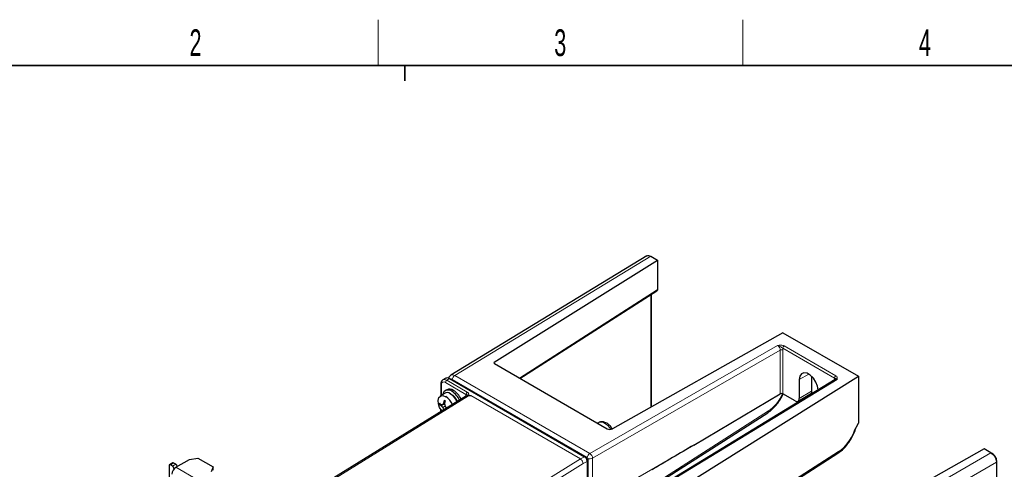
# Paper-space layout 'Blatt4' of a CAD drawing. Header units: millimetres. Extents: x 5 to 418, y 2 to 292.
# Tile 48 of 77: x 75 to 203, y 230 to 288. Entities that reach past the tile are written whole.
import ezdxf

# ---------------------------------------------------------------- set-up
doc = ezdxf.new("R2010")
doc.units = ezdxf.units.MM
doc.layers.add('SLD-0', color=7, linetype='Continuous')
doc.styles.add('SLDTEXTSTYLE0', font='TXT', dxfattribs={"width": 0.605})

psp = doc.layouts.new('Blatt4')

# ---------------------------------------------------------------- linework, layer by layer
at = {"color": 7, "linetype": 'Continuous', "lineweight": 25}
for p, q in [((156.69, 257.59), (131.04, 241.98)), ((136.72, 243.7), (158.07, 257.03)), ((157.19, 257.54), (158.07, 257.03)), ((158.07, 257.03), (158.07, 253.17)), ((140.08, 241.56), (157.98, 253.01)), ((157.29, 237.84), (157.29, 252.57)), ((174.51, 247.54), (152.19, 234.97)), ((174.51, 247.54), (184.41, 241.83)), ((136.73, 243.5), (151.49, 234.97)), ((130.35, 241.57), (130, 241.36)), ((130.85, 241.52), (148.53, 231.31)), ((131.2, 241.4), (148.88, 231.19)), ((181.34, 241.41), (157.46, 226.85)), ((163.23, 228.6), (184.41, 241.83)), ((176.64, 241.41), (176.64, 238.92)), ((178.26, 241.83), (178.26, 239.87)), ((184.41, 241.83), (184.41, 235.7)), ((129.72, 240.8), (129.72, 239.28)), ((130.51, 240.07), (130.29, 239.95)), ((133.08, 239.29), (107.19, 223.3)), ((130.18, 239.59), (129.62, 239.21)), ((162.82, 232.83), (174.16, 239.53)), ((176.11, 238.61), (174.51, 239.53)), ((176.49, 238.57), (178.26, 239.61)), ((129.62, 238.26), (129.55, 238.22)), ((129.88, 238.12), (129.74, 238)), ((130.23, 238.14), (129.97, 238.09)), ((130.27, 237.92), (129.97, 237.74)), ((130.23, 238.4), (130.08, 238.35)), ((130.44, 237.78), (130.27, 237.57)), ((155.45, 226.16), (172.52, 237.07)), ((150.34, 235.76), (150.24, 235.7)), ((183.82, 234.64), (184.41, 235.7)), ((200.85, 232.33), (178.35, 219.67)), ((201.74, 231.82), (200.85, 232.33)), ((95.04, 229.93), (96.8, 230.95)), ((96.8, 230.95), (97.92, 231.12)), ((97.92, 231.12), (99.93, 229.96)), ((148.95, 231.07), (148.95, 225.35)), ((170.01, 224.29), (181.71, 231.77)), ((201.91, 231.72), (201.74, 231.82)), ((202.02, 231.65), (201.88, 231.73)), ((202.45, 230.8), (202.45, 230.6)), ((94.15, 230.13), (94.15, 226.5)), ((94.63, 230.49), (94.2, 230.25)), ((94.59, 230.08), (94.33, 230.23)), ((95.02, 230.33), (94.75, 230.48)), ((94.77, 229.78), (94.77, 229.69)), ((99.93, 229.96), (99.63, 229.32)), ((99.93, 229.55), (99.93, 229.96)), ((148.88, 230.7), (148.88, 224.99)), ((160.58, 229.45), (161.36, 229.93)), ((161.45, 230), (161.36, 229.93)), ((202.45, 230.6), (202.45, 227.33))]:
    psp.add_line(p, q, dxfattribs=at)
at = {"color": 7, "linetype": 'Continuous', "lineweight": 18}
for p, q in [((157.19, 257.54), (131.55, 241.93)), ((140.01, 241.6), (158.05, 253.14)), ((158.05, 253.14), (158.07, 253.17)), ((157.23, 237.81), (157.23, 252.53)), ((149.24, 231.72), (173.81, 245.88)), ((174.16, 245.27), (149.59, 231.11)), ((174.16, 239.53), (174.16, 245.27)), ((181.27, 241.58), (174.48, 245.5)), ((174.51, 245.27), (174.51, 239.53)), ((174.65, 245.8), (181.44, 241.88)), ((136.72, 243.7), (136.72, 243.5)), ((130.85, 241.52), (130.5, 241.32)), ((130.5, 241.32), (133.18, 239.77)), ((131.13, 241.36), (131.2, 241.4)), ((131.55, 241.93), (149.24, 231.72)), ((181.59, 241.39), (157.71, 226.83)), ((176.64, 241.41), (177.89, 242.11)), ((181.23, 241.39), (181.26, 241.37)), ((181.23, 241.35), (181.23, 241.39)), ((129.79, 240.7), (129.79, 239.33)), ((133, 239.46), (130.32, 241.01)), ((176.64, 238.92), (178.26, 239.87)), ((133.33, 239.27), (107.34, 223.22)), ((133, 239.25), (132.97, 239.27)), ((132.97, 239.23), (132.97, 239.27)), ((147.99, 231.01), (133.63, 239.3)), ((133.63, 239.3), (133.64, 239.3)), ((133.64, 239.3), (148, 231.01)), ((155.38, 226.28), (172.61, 237.3)), ((149.59, 225.19), (162.82, 232.83)), ((118.97, 213.08), (147.99, 231.01)), ((148, 231.01), (148.53, 231.31)), ((148.74, 231.11), (148.88, 231.19)), ((148.81, 230.99), (148.95, 231.07)), ((149.59, 231.11), (149.59, 225.19)), ((169.87, 224.36), (181.8, 231.99)), ((175.4, 216.62), (201.74, 231.82)), ((94.75, 230.48), (94.33, 230.23)), ((94.59, 230.08), (95.02, 230.33)), ((95.03, 229.93), (94.77, 229.78)), ((95.04, 229.93), (97.86, 228.3)), ((148.36, 230.4), (122.53, 214.45)), ((148.88, 230.7), (148.36, 230.4)), ((202.45, 230.6), (176.11, 215.39))]:
    psp.add_line(p, q, dxfattribs=at)
at = {"color": 7, "linetype": 'Continuous', "lineweight": 25, "flags": 128}
for points in [[(158.07, 253.17), (158.07, 253.16), (158.07, 253.14), (158.07, 253.13)], [(179.1, 240.05), (179.03, 240.52), (178.82, 241.07), (178.49, 241.58), (178.09, 241.98), (177.66, 242.22), (177.26, 242.29), (176.93, 242.16), (176.72, 241.86), (176.64, 241.41)], [(178.26, 239.87), (178.26, 239.76), (178.26, 239.68), (178.26, 239.63), (178.26, 239.61)], [(129.83, 237.29), (129.55, 237.74), (129.39, 238.22), (129.35, 238.68), (129.46, 239.04), (129.68, 239.25), (130, 239.3), (130.37, 239.16)]]:
    psp.add_lwpolyline(points, dxfattribs=at)
at = {"color": 7, "linetype": 'Continuous', "lineweight": 18}
for centre, radius, start, end in [((157.29, 251.81), 1.53, 59.2409, 60.0908), ((174.33, 244.93), 0.385, 62.6483, 116.8793), ((174.86, 245.48), 0.385, 123.0873, 177.3573), ((130.11, 240.76), 0.328, 50.7981, 189.2131), ((130.21, 240.92), 0.493, 53.7179, 115.1512), ((130.7, 240.99), 0.384, 122.6052, 177.3943), ((131.98, 241.28), 0.784, 123.3921, 171.333), ((181.65, 241.56), 0.385, 123.0873, 177.3573), ((129.84, 240.81), 0.12, 184.0433, 247.2597), ((133.39, 239.44), 0.384, 122.6052, 177.3943), ((172.37, 237.27), 0.245, 307.7096, 6.7847), ((150.69, 235.01), 0.825, 52.967, 114.7781), ((149.87, 233.57), 2.48, 32.3988, 57.8273), ((148.16, 230.74), 0.309, 120.1718, 121.5035), ((149.67, 231.07), 0.784, 123.3896, 171.3947), ((149.24, 231.81), 0.784, 248.5897, 296.5757), ((148.8, 231.06), 0.788, 3.3023, 56.6405), ((181.56, 231.96), 0.245, 307.7096, 6.7847)]:
    psp.add_arc(centre, radius, start, end, dxfattribs=at)
at = {"color": 7, "linetype": 'Continuous', "lineweight": 25}
for centre, radius, start, end in [((130.56, 241.11), 0.503, 54.3846, 114.3053), ((131.01, 241.1), 0.349, 56.9523, 97.2195), ((130.69, 239.29), 0.746, 50.2049, 167.9506), ((130.87, 239.32), 0.842, 52.8551, 115.8348), ((129.75, 237.64), 2.64, 24.3283, 57.5073), ((129.96, 237.76), 2.64, 24.4736, 57.5116), ((132.95, 237.78), 2.93, 161.969, 168.7564), ((132.21, 242.11), 3.98, 239.177, 240.8283), ((130.53, 238.99), 0.702, 52.1057, 119.9139), ((135.88, 237.65), 5.7, 170.1173, 173.7462), ((129.17, 237.29), 2.23, 22.7104, 57.2841), ((129.72, 237.61), 2.29, 23.332, 57.3908), ((130.28, 237.95), 1.71, 20.7665, 62.6638), ((131.06, 239.86), 2.15, 225.3406, 232.2811), ((131.85, 238.27), 2.3, 178.5687, 181.4313), ((130.92, 239.27), 1.73, 217.6226, 227.2816), ((130.72, 241.04), 3.04, 251.2999, 255.6721), ((131.81, 239.55), 2.58, 217.0015, 224.5759), ((132.19, 237.29), 2.36, 153.1866, 160.0394), ((132.46, 238.43), 2.58, 195.4279, 202.9965), ((134.87, 238.8), 4.69, 186.464, 190.859), ((133.34, 241.46), 4.69, 229.1407, 233.537), ((148.11, 230.67), 0.768, 2.6049, 57.3945), ((148.8, 231.06), 0.154, 2.6021, 57.3973), ((94.26, 230.15), 0.109, 50.7975, 189.2177), ((95.66, 228.96), 1.15, 122.6056, 177.3944), ((94.39, 229.76), 0.384, 2.6036, 57.3947), ((94.68, 230.38), 0.126, 54.3926, 114.2971), ((94.81, 230), 0.384, 2.6036, 57.3947)]:
    psp.add_arc(centre, radius, start, end, dxfattribs=at)
at = {"color": 7, "linetype": 'Continuous', "lineweight": 18}
for centre, major_axis, ratio, start_param, end_param in [((157.87, 253.24), (-0.085, 0.239), 0.679723, 3.297873, 4.056846), ((173.8, 245.47), (-0.25, 0.433), 0.5856, 3.926922, 5.497527), ((173.98, 245.58), (-0.375, 0.65), 0.577492, 3.927156, 4.276308), ((131.55, 241.12), (-0.51, 0.86), 0.57733, 5.491249, 6.289896), ((181.76, 241.08), (-0.375, 0.65), 0.577271, 0.43622, 0.785372), ((181.59, 240.98), (-0.245, 0.436), 0.576856, 5.504852, 6.303936), ((133.5, 238.96), (-0.375, 0.65), 0.577381, 0.433669, 0.786089), ((133.33, 238.86), (-0.243, 0.437), 0.587338, 5.508143, 6.310317), ((172.55, 240.12), (1.68, 3.07), 0.562074, 3.940667, 4.835534), ((181.74, 234.81), (1.68, 3.07), 0.562074, 3.940667, 4.958399), ((148, 230.6), (-0.26, 0.427), 0.562073, 3.914355, 5.485152), ((148, 230.6), (-0.253, 0.431), 0.572322, 3.922783, 5.49358)]:
    psp.add_ellipse(centre, major_axis=major_axis, ratio=ratio, start_param=start_param, end_param=end_param, dxfattribs=at)
at = {"color": 7, "linetype": 'Continuous', "lineweight": 25}
for centre, major_axis, ratio, start_param, end_param in [((136.9, 243.6), (0.25, 0.003), 0.584984, 2.375482, 3.920098), ((174.34, 239.43), (0.25, 0.006), 0.592198, 0.771607, 2.328118), ((176.11, 239.22), (-0.375, 0.65), 0.577645, 2.356238, 3.927491), ((151.85, 235.18), (0.5, 0.006), 0.584984, 3.920098, 5.464715), ((163, 232.73), (15.07, 8.9), 0.010158, 1.576731, 1.947566)]:
    psp.add_ellipse(centre, major_axis=major_axis, ratio=ratio, start_param=start_param, end_param=end_param, dxfattribs=at)
for points in [[(156.69, 257.59), (156.76, 257.63), (156.83, 257.64), (156.92, 257.64)], [(156.92, 257.64), (157.01, 257.63), (157.1, 257.59), (157.19, 257.54)], [(201.74, 231.82), (201.83, 231.77), (201.92, 231.7), (202.01, 231.61)], [(202.01, 231.61), (202.09, 231.52), (202.17, 231.41), (202.24, 231.3)], [(202.24, 231.3), (202.3, 231.18), (202.36, 231.06), (202.39, 230.94)], [(202.39, 230.94), (202.43, 230.82), (202.45, 230.71), (202.45, 230.6)]]:
    psp.add_open_spline(points, degree=3, dxfattribs=at)
for points, knots in [([(157.98, 253.02), (158, 253.02), (158.04, 253.05), (158.06, 253.09), (158.08, 253.12)], [0, 0, 0, 0, 0.290862, 1, 1, 1, 1]), ([(158.07, 253.13), (158.07, 253.12), (158.07, 253.11), (158.07, 253.1), (158.07, 253.11), (158.07, 253.11)], [0, 0, 0, 0, 0.414217, 0.908047, 1, 1, 1, 1]), ([(130, 241.36), (129.99, 241.36), (129.91, 241.33), (129.8, 241.19), (129.73, 241), (129.72, 240.86), (129.72, 240.8)], [0, 0, 0, 0, 0.0337673, 0.4009118, 0.7601444, 1, 1, 1, 1]), ([(131.03, 241.96), (130.97, 241.92), (130.84, 241.82), (130.75, 241.66), (130.74, 241.57), (130.74, 241.56)], [0, 0, 0, 0, 0.454917, 0.930971, 1, 1, 1, 1]), ([(133.4, 239.26), (133.38, 239.27), (133.36, 239.27), (133.33, 239.27), (133.33, 239.27)], [0, 0, 0, 0, 0.956906, 1, 1, 1, 1]), ([(133.63, 239.3), (133.63, 239.3), (133.63, 239.29), (133.62, 239.29), (133.55, 239.27), (133.48, 239.26), (133.41, 239.26), (133.4, 239.26)], [0, 0, 0, 0, 0.0167354, 0.0555218, 0.2177282, 0.8626119, 1, 1, 1, 1]), ([(133.63, 239.3), (133.64, 239.3), (133.64, 239.3), (133.64, 239.3), (133.64, 239.3)], [0, 0, 0, 0, 0.71827, 1, 1, 1, 1]), ([(172.52, 237.07), (172.62, 237.14), (172.91, 237.34), (173.37, 237.76), (173.87, 238.35), (174.27, 238.95), (174.46, 239.35), (174.53, 239.52)], [0, 0, 0, 0, 0.126762, 0.364277, 0.6009, 0.836713, 1, 1, 1, 1]), ([(129.71, 237.54), (129.72, 237.53), (129.72, 237.49), (129.69, 237.36), (129.66, 237.24), (129.63, 237.17), (129.63, 237.16)], [0, 0, 0, 0, 0.100509, 0.455197, 0.97179, 1, 1, 1, 1]), ([(151.43, 235.69), (151.35, 235.73), (151.15, 235.84), (150.82, 235.89), (150.52, 235.86), (150.39, 235.77), (150.36, 235.75)], [0, 0, 0, 0, 0.22803, 0.575519, 0.901219, 1, 1, 1, 1]), ([(152.16, 234.93), (152.12, 235), (151.99, 235.23), (151.73, 235.49), (151.52, 235.63), (151.43, 235.69)], [0, 0, 0, 0, 0.223193, 0.696376, 1, 1, 1, 1]), ([(181.71, 231.77), (181.81, 231.84), (182.1, 232.03), (182.56, 232.46), (183.06, 233.05), (183.5, 233.71), (183.84, 234.39), (183.99, 234.85), (184.06, 235.06)], [0, 0, 0, 0, 0.099422, 0.285709, 0.471297, 0.656249, 0.841036, 1, 1, 1, 1]), ([(202.02, 231.64), (202.04, 231.63), (202.12, 231.57), (202.24, 231.41), (202.37, 231.19), (202.43, 230.98), (202.44, 230.85), (202.45, 230.8)], [0, 0, 0, 0, 0.087803, 0.333725, 0.579142, 0.824376, 1, 1, 1, 1])]:
    psp.add_open_spline(points, degree=3, knots=knots, dxfattribs=at)
at = {"color": 7, "linetype": 'Continuous', "lineweight": 18}
for points, knots in [([(174.65, 245.8), (174.6, 245.83), (174.54, 245.86), (174.4, 245.89), (174.33, 245.9), (174.1, 245.91), (173.95, 245.9), (173.81, 245.88)], [0, 0, 0, 0, 0.25, 0.25, 0.5, 0.5, 1, 1, 1, 1]), ([(174.48, 245.5), (174.43, 245.54), (174.38, 245.58), (174.27, 245.65), (174.21, 245.68), (174.1, 245.75), (174.04, 245.79), (173.93, 245.84), (173.87, 245.87), (173.81, 245.88)], [0, 0, 0, 0, 0.25, 0.25, 0.5, 0.5, 0.75, 0.75, 1, 1, 1, 1]), ([(181.27, 241.58), (181.31, 241.57), (181.34, 241.56), (181.39, 241.54), (181.41, 241.53), (181.46, 241.51), (181.48, 241.49), (181.53, 241.45), (181.56, 241.42), (181.59, 241.39)], [0, 0, 0, 0, 0.25, 0.25, 0.5, 0.5, 0.75, 0.75, 1, 1, 1, 1]), ([(181.44, 241.88), (181.49, 241.85), (181.54, 241.82), (181.6, 241.74), (181.61, 241.69), (181.64, 241.56), (181.62, 241.48), (181.59, 241.39)], [0, 0, 0, 0, 0.25, 0.25, 0.5, 0.5, 1, 1, 1, 1]), ([(133.4, 239.26), (133.4, 239.26), (133.39, 239.27), (133.37, 239.28), (133.35, 239.3), (133.32, 239.31), (133.29, 239.33), (133.25, 239.36), (133.19, 239.39), (133.14, 239.41), (133.09, 239.44), (133.03, 239.45), (133, 239.46)], [0, 0, 0, 0, 0.003256, 0.049979, 0.089151, 0.133285, 0.183187, 0.305265, 0.416678, 0.661793, 0.846256, 1, 1, 1, 1]), ([(133.18, 239.77), (133.22, 239.73), (133.31, 239.67), (133.36, 239.56), (133.37, 239.48), (133.37, 239.42), (133.37, 239.38), (133.37, 239.35), (133.38, 239.33), (133.38, 239.32), (133.4, 239.31), (133.43, 239.3), (133.52, 239.3), (133.59, 239.3), (133.63, 239.3)], [0, 0, 0, 0, 0.19133, 0.381735, 0.540749, 0.579528, 0.653772, 0.723844, 0.747756, 0.766339, 0.781968, 0.801913, 0.873216, 1, 1, 1, 1]), ([(129.79, 237.44), (129.77, 237.4), (129.73, 237.32), (129.68, 237.23), (129.66, 237.18)], [0, 0, 0, 0, 0.52275, 1, 1, 1, 1])]:
    psp.add_open_spline(points, degree=3, knots=knots, dxfattribs=at)
at = {"layer": 'SLD-0', "lineweight": 18}
for p, q in [((121.5, 282.5), (121.5, 288.5)), ((169.25, 282.5), (169.25, 288.5))]:
    psp.add_line(p, q, dxfattribs=at)
at = {"layer": 'SLD-0', "lineweight": 35}
psp.add_line((408, 282.5), (26, 282.5), dxfattribs=at)
at = {"layer": 'SLD-0'}
for p, q in [((125, 280.5), (125, 282.5)), ((125, 282.5), (125, 280.5))]:
    psp.add_line(p, q, dxfattribs=at)

# ---------------------------------------------------------------- texts
at = {"layer": 'SLD-0', "char_height": 3.5, "attachment_point": 2, "style": 'SLDTEXTSTYLE0'}
for s, insert in [('2', (97.6, 287.24)), ('3', (145.35, 287.24)), ('4', (193.1, 287.24))]:
    psp.add_mtext(s, dxfattribs=dict(at, insert=insert))

doc.saveas('drawing.dxf')
